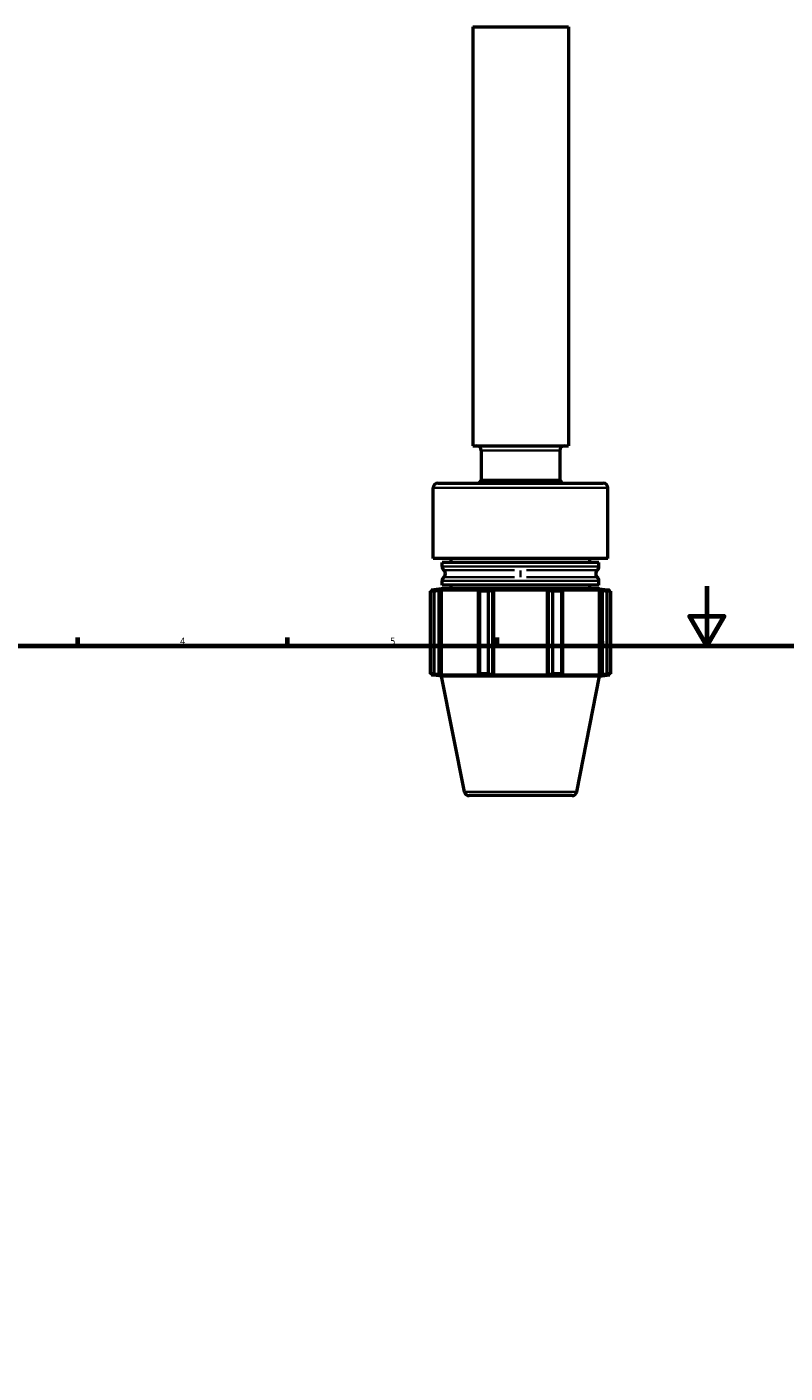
# Model space of a CAD drawing. Header units: millimetres. Extents: x -159 to 907, y -211 to 797.
# Tile 4 of 6: x 193 to 447, y 331 to 781. Entities that reach past the tile are written whole.
import ezdxf

# ---------------------------------------------------------------- set-up
doc = ezdxf.new("R2010")
doc.units = ezdxf.units.MM
for name, color, linetype, lineweight in [('Border (ANSI)', 7, 'Continuous', 70), ('Visible (ANSI)', 7, 'Continuous', 50), ('Visible Narrow (ANSI)', 7, 'Continuous', 35)]:
    doc.layers.add(name, color=color, linetype=linetype, lineweight=lineweight)
doc.styles.add('Note Text (ANSI)', font='tahoma.ttf')

# ---------------------------------------------------------------- blocks, each defined once
blk = doc.blocks.new('Borders Default Border')
at = {"layer": 'Border (ANSI)'}
for p, q in [((210.25, 574), (210.25, 576.8)), ((280.33, 574), (280.33, 576.8)), ((350.42, 574), (350.42, 576.8))]:
    blk.add_line(p, q, dxfattribs=at)
at = {"layer": 'Border (ANSI)', "flags": 128}
for points in [[(420.5, 594), (420.5, 574), (414.73, 584), (426.27, 584), (420.5, 574)], [(20, 20), (20, 574), (821, 574), (821, 20), (20, 20)]]:
    blk.add_lwpolyline(points, dxfattribs=at)
at = {"layer": 'Border (ANSI)', "color": 5, "true_color": 0x0000ff, "char_height": 2.4, "attachment_point": 7, "style": 'Note Text (ANSI)'}
for s, insert in [('4', (244.45, 574.4)), ('5', (314.67, 574.35)), ('6', (384.69, 574.35))]:
    blk.add_mtext(s, dxfattribs=dict(at, insert=insert))

msp = doc.modelspace()

# ---------------------------------------------------------------- linework, layer by layer
at = {"layer": 'Visible (ANSI)'}
for p, q in [((342.27, 780.96), (374.27, 780.96)), ((342.27, 780.96), (342.27, 640.96)), ((374.27, 780.96), (374.27, 640.96)), ((342.27, 640.96), (374.27, 640.96)), ((345.15, 639.36), (345.15, 629.42)), ((371.39, 639.36), (371.39, 629.42)), ((329.07, 603.22), (329.07, 626.82)), ((330.67, 628.42), (385.87, 628.42)), ((345.15, 629.42), (371.39, 629.42)), ((387.47, 603.22), (387.47, 626.82)), ((387.47, 603.22), (329.07, 603.22)), ((335.07, 601.94), (335.07, 603.22)), ((381.47, 601.94), (381.47, 603.22)), ((384.47, 601.94), (332.07, 601.94)), ((332.07, 600.56), (332.07, 601.94)), ((384.47, 600.56), (384.47, 601.94)), ((332.07, 594.37), (332.07, 595.74)), ((384.47, 594.37), (332.07, 594.37)), ((335.07, 593.08), (335.07, 594.37)), ((381.47, 593.08), (381.47, 594.37)), ((384.47, 594.37), (384.47, 595.74)), ((329.32, 592.3), (328.16, 592.3)), ((328.16, 564.68), (328.16, 592.3)), ((331.87, 593.08), (328.51, 592.61)), ((329.89, 592.61), (328.51, 592.61)), ((328.51, 592.38), (328.51, 592.61)), ((329.89, 592.61), (328.97, 592.48)), ((329.32, 592.3), (329.32, 564.68)), ((331.02, 592.48), (331.87, 592.61)), ((331.02, 564.5), (331.02, 592.48)), ((384.67, 593.08), (331.87, 593.08)), ((344.53, 592.61), (331.87, 592.61)), ((331.87, 564.37), (331.87, 592.61)), ((344.53, 592.61), (344.08, 592.48)), ((344.08, 592.48), (344.08, 564.5)), ((347.43, 592.3), (344.64, 592.3)), ((344.64, 564.68), (344.64, 592.3)), ((347.43, 592.3), (347.43, 564.68)), ((349.03, 592.48), (349.32, 592.61)), ((349.03, 564.5), (349.03, 592.48)), ((367.22, 592.61), (349.32, 592.61)), ((349.32, 564.37), (349.32, 592.61)), ((367.22, 592.61), (367.51, 592.48)), ((367.22, 564.37), (367.22, 592.61)), ((367.51, 592.48), (367.51, 564.5)), ((371.9, 592.3), (369.1, 592.3)), ((369.1, 564.68), (369.1, 592.3)), ((371.9, 592.3), (371.9, 564.68)), ((372.45, 592.48), (372.01, 592.61)), ((384.67, 592.61), (372.01, 592.61)), ((372.45, 564.5), (372.45, 592.48)), ((384.67, 593.08), (388.03, 592.61)), ((384.67, 592.61), (385.52, 592.48)), ((384.67, 564.37), (384.67, 592.61)), ((385.52, 592.48), (385.52, 564.5)), ((387.57, 592.48), (386.65, 592.61)), ((388.03, 592.61), (386.65, 592.61)), ((388.38, 592.3), (387.22, 592.3)), ((387.22, 564.68), (387.22, 592.3)), ((388.03, 592.38), (388.03, 592.61)), ((388.38, 592.3), (388.38, 564.68)), ((329.32, 564.68), (328.16, 564.68)), ((328.51, 564.37), (328.51, 564.61)), ((331.87, 563.9), (328.51, 564.37)), ((328.51, 564.37), (329.89, 564.37)), ((328.97, 564.5), (329.89, 564.37)), ((331.87, 564.37), (331.02, 564.5)), ((331.87, 564.37), (344.53, 564.37)), ((384.67, 563.9), (331.87, 563.9)), ((339.49, 525.25), (331.87, 563.9)), ((344.08, 564.5), (344.53, 564.37)), ((347.43, 564.68), (344.64, 564.68)), ((349.32, 564.37), (349.03, 564.5)), ((349.32, 564.37), (367.22, 564.37)), ((367.51, 564.5), (367.22, 564.37)), ((371.9, 564.68), (369.1, 564.68)), ((372.01, 564.37), (372.45, 564.5)), ((372.01, 564.37), (384.67, 564.37)), ((377.05, 525.25), (384.67, 563.9)), ((385.52, 564.5), (384.67, 564.37)), ((384.67, 563.9), (388.03, 564.37)), ((386.65, 564.37), (387.57, 564.5)), ((386.65, 564.37), (388.03, 564.37)), ((388.38, 564.68), (387.22, 564.68)), ((388.03, 564.37), (388.03, 564.61)), ((375.48, 523.96), (341.06, 523.96))]:
    msp.add_line(p, q, dxfattribs=at)
for centre, radius, start, end in [((343.55, 639.36), 1.6, 0, 90), ((372.99, 639.36), 1.6, 90, 180), ((330.67, 626.82), 1.6, 90, 180), ((358.27, 617.69), 17.6, 138.1982, 142.4294), ((358.27, 617.69), 17.6, 37.5706, 41.8018), ((385.87, 626.82), 1.6, 0, 90), ((333.67, 600.56), 1.6, 180, 228.8324), ((331.56, 598.15), 1.6, 311.1676, 48.8324), ((384.98, 598.15), 1.6, 131.1676, 228.8324), ((382.87, 600.56), 1.6, 311.1676, 0), ((333.67, 595.74), 1.6, 131.1676, 180), ((382.87, 595.74), 1.6, 0, 48.8324), ((341.06, 525.56), 1.6, 191.1547, 270), ((375.48, 525.56), 1.6, 270, 348.8453)]:
    msp.add_arc(centre, radius, start, end, dxfattribs=at)
for points, weights in [([(328.16, 592.3), (328.57, 592.39), (328.97, 592.48)], [1, 1.0021223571, 1.00342942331]), ([(331.02, 592.48), (330.19, 592.39), (329.32, 592.3)], [1.00342942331, 1.0021223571, 1]), ([(344.64, 592.3), (344.36, 592.39), (344.08, 592.48)], [1, 1.0021223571, 1.00342942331]), ([(349.03, 592.48), (348.25, 592.39), (347.43, 592.3)], [1.00342942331, 1.0021223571, 1]), ([(369.1, 592.3), (368.29, 592.39), (367.51, 592.48)], [1, 1.0021223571, 1.00342942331]), ([(372.45, 592.48), (372.18, 592.39), (371.9, 592.3)], [1.00342942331, 1.0021223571, 1]), ([(387.22, 592.3), (386.35, 592.39), (385.52, 592.48)], [1, 1.0021223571, 1.00342942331]), ([(387.57, 592.48), (387.96, 592.39), (388.38, 592.3)], [1.00342942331, 1.0021223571, 1]), ([(328.97, 564.5), (328.57, 564.59), (328.16, 564.68)], [1.00342942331, 1.0021223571, 1]), ([(329.32, 564.68), (330.19, 564.59), (331.02, 564.5)], [1, 1.0021223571, 1.00342942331]), ([(344.08, 564.5), (344.36, 564.59), (344.64, 564.68)], [1.00342942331, 1.0021223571, 1]), ([(347.43, 564.68), (348.25, 564.59), (349.03, 564.5)], [1, 1.0021223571, 1.00342942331]), ([(367.51, 564.5), (368.29, 564.59), (369.1, 564.68)], [1.00342942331, 1.0021223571, 1]), ([(371.9, 564.68), (372.18, 564.59), (372.45, 564.5)], [1, 1.0021223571, 1.00342942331]), ([(385.52, 564.5), (386.35, 564.59), (387.22, 564.68)], [1.00342942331, 1.0021223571, 1]), ([(388.38, 564.68), (387.96, 564.59), (387.57, 564.5)], [1, 1.0021223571, 1.00342942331])]:
    msp.add_rational_spline(points, weights, degree=2, dxfattribs=at)
at = {"layer": 'Visible Narrow (ANSI)'}
for p, q in [((371.23, 639.36), (345.31, 639.36)), ((387.11, 626.82), (329.43, 626.82)), ((332.39, 600.56), (384.15, 600.56)), ((356.24, 599.36), (332.69, 599.36)), ((383.84, 599.36), (360.26, 599.36)), ((384.15, 595.74), (332.39, 595.74)), ((332.69, 596.95), (356.24, 596.95)), ((360.26, 596.95), (383.84, 596.95)), ((339.72, 525.25), (376.82, 525.25))]:
    msp.add_line(p, q, dxfattribs=at)
msp.add_ellipse((358.25, 598.15), major_axis=(0, -1.6), ratio=0.000812, start_param=0.80374, end_param=2.337853, dxfattribs=at)

# ---------------------------------------------------------------- block references
msp.add_blockref('Borders Default Border', (0, 0))

doc.saveas('drawing.dxf')
